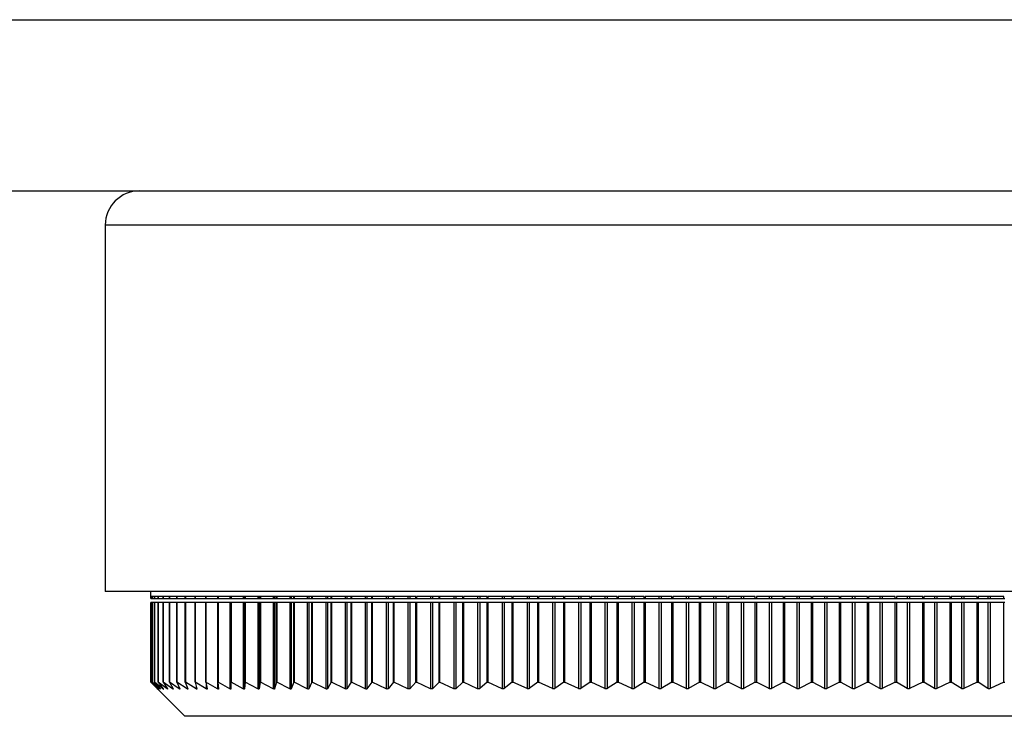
# Model space of a CAD drawing. Header units: millimetres. Extents: x 404 to 1004, y 326 to 593.
# Tile 10 of 14: x 720 to 778, y 536 to 576. Entities that reach past the tile are written whole.
import ezdxf

# ---------------------------------------------------------------- set-up
doc = ezdxf.new("R2010")
doc.units = ezdxf.units.MM

msp = doc.modelspace()

# ---------------------------------------------------------------- linework, layer by layer
at = {"color": 7, "linetype": 'Continuous', "lineweight": 25}
for p, q in [((685.341, 576.396), (835.341, 576.396)), ((685.341, 566.396), (727.341, 566.396)), ((727.341, 566.396), (765.341, 566.396)), ((765.341, 566.396), (803.341, 566.396)), ((725.341, 564.396), (725.341, 542.996)), ((765.341, 542.996), (725.341, 542.996)), ((727.991, 542.996), (727.991, 542.696)), ((728.001, 542.696), (727.991, 542.696)), ((727.999, 542.696), (727.999, 542.574)), ((727.999, 542.574), (728.001, 542.574)), ((728.001, 542.574), (728.001, 542.696)), ((728.001, 542.574), (728.002, 542.574)), ((728.076, 542.696), (728.002, 542.696)), ((728.002, 542.696), (728.002, 542.574)), ((728.002, 542.574), (728.076, 542.574)), ((728.222, 542.696), (728.076, 542.696)), ((728.076, 542.696), (728.076, 542.574)), ((728.076, 542.574), (728.076, 542.696)), ((728.076, 542.574), (728.076, 542.574)), ((728.076, 542.574), (728.222, 542.574)), ((728.222, 542.574), (728.222, 542.696)), ((728.222, 542.574), (728.223, 542.574)), ((728.44, 542.696), (728.223, 542.696)), ((728.223, 542.696), (728.223, 542.574)), ((728.223, 542.574), (728.44, 542.574)), ((728.44, 542.574), (728.44, 542.696)), ((728.44, 542.574), (728.442, 542.574)), ((728.73, 542.696), (728.442, 542.696)), ((728.442, 542.696), (728.442, 542.574)), ((728.442, 542.574), (728.73, 542.574)), ((728.73, 542.574), (728.73, 542.696)), ((728.73, 542.574), (728.732, 542.574)), ((729.09, 542.696), (728.732, 542.696)), ((728.732, 542.696), (728.732, 542.574)), ((728.732, 542.574), (729.09, 542.574)), ((729.09, 542.574), (729.09, 542.696)), ((729.09, 542.574), (729.093, 542.574)), ((729.52, 542.696), (729.093, 542.696)), ((729.093, 542.696), (729.093, 542.574)), ((729.093, 542.574), (729.52, 542.574)), ((729.52, 542.574), (729.52, 542.696)), ((729.52, 542.574), (729.524, 542.574)), ((730.019, 542.696), (729.524, 542.696)), ((729.524, 542.696), (729.524, 542.574)), ((729.524, 542.574), (730.019, 542.574)), ((730.019, 542.574), (730.019, 542.696)), ((730.019, 542.574), (730.024, 542.574)), ((730.586, 542.696), (730.024, 542.696)), ((730.024, 542.696), (730.024, 542.574)), ((730.024, 542.574), (730.586, 542.574)), ((730.586, 542.574), (730.586, 542.696)), ((730.586, 542.574), (730.592, 542.574)), ((731.22, 542.696), (730.592, 542.696)), ((730.592, 542.696), (730.592, 542.574)), ((730.592, 542.574), (731.22, 542.574)), ((731.22, 542.574), (731.22, 542.696)), ((731.22, 542.574), (731.227, 542.574)), ((731.92, 542.696), (731.227, 542.696)), ((731.227, 542.696), (731.227, 542.574)), ((731.227, 542.574), (731.895, 542.574)), ((731.895, 542.696), (731.895, 542.574)), ((731.895, 542.574), (731.92, 542.574)), ((731.92, 542.574), (731.92, 542.696)), ((731.92, 542.574), (731.929, 542.574)), ((732.684, 542.696), (731.929, 542.696)), ((731.929, 542.696), (731.929, 542.574)), ((731.929, 542.574), (732.617, 542.574)), ((732.617, 542.696), (732.617, 542.574)), ((732.617, 542.574), (732.682, 542.574)), ((732.682, 542.696), (732.682, 542.574)), ((732.682, 542.574), (732.684, 542.574)), ((732.684, 542.574), (732.684, 542.696)), ((732.684, 542.574), (732.695, 542.574)), ((733.512, 542.696), (732.695, 542.696)), ((732.695, 542.696), (732.695, 542.574)), ((732.695, 542.574), (733.403, 542.574)), ((733.403, 542.696), (733.403, 542.574)), ((733.403, 542.574), (733.473, 542.574)), ((733.473, 542.696), (733.473, 542.574)), ((733.473, 542.574), (733.512, 542.574)), ((733.512, 542.574), (733.512, 542.696)), ((733.512, 542.574), (733.524, 542.574)), ((734.4, 542.696), (733.524, 542.696)), ((733.524, 542.696), (733.524, 542.574)), ((733.524, 542.574), (734.25, 542.574)), ((734.25, 542.696), (734.25, 542.574)), ((734.25, 542.574), (734.326, 542.574)), ((734.326, 542.696), (734.326, 542.574)), ((734.326, 542.574), (734.4, 542.574)), ((734.4, 542.574), (734.4, 542.696)), ((734.4, 542.574), (734.414, 542.574)), ((735.349, 542.696), (734.414, 542.696)), ((734.414, 542.696), (734.414, 542.574)), ((734.414, 542.574), (735.158, 542.574)), ((735.158, 542.696), (735.158, 542.574)), ((735.158, 542.574), (735.238, 542.574)), ((735.238, 542.696), (735.238, 542.574)), ((735.238, 542.574), (735.349, 542.574)), ((735.349, 542.574), (735.349, 542.696)), ((735.349, 542.574), (735.365, 542.574)), ((736.355, 542.696), (735.365, 542.696)), ((735.365, 542.696), (735.365, 542.574)), ((735.365, 542.574), (736.123, 542.574)), ((736.123, 542.696), (736.123, 542.574)), ((736.123, 542.574), (736.209, 542.574)), ((736.209, 542.696), (736.209, 542.574)), ((736.209, 542.574), (736.355, 542.574)), ((736.355, 542.574), (736.355, 542.696)), ((736.355, 542.574), (736.373, 542.574)), ((737.417, 542.696), (736.373, 542.696)), ((736.373, 542.696), (736.373, 542.574)), ((736.373, 542.574), (737.146, 542.574)), ((737.146, 542.696), (737.146, 542.574)), ((737.146, 542.574), (737.236, 542.574)), ((737.236, 542.696), (737.236, 542.574)), ((737.236, 542.574), (737.417, 542.574)), ((737.417, 542.574), (737.417, 542.696)), ((737.417, 542.574), (737.437, 542.574)), ((738.533, 542.696), (737.437, 542.696)), ((737.437, 542.696), (737.437, 542.574)), ((737.437, 542.574), (738.222, 542.574)), ((738.222, 542.696), (738.222, 542.574)), ((738.222, 542.574), (738.317, 542.574)), ((738.317, 542.696), (738.317, 542.574)), ((738.317, 542.574), (738.533, 542.574)), ((738.533, 542.574), (738.533, 542.696)), ((738.533, 542.574), (738.556, 542.574)), ((739.701, 542.696), (738.556, 542.696)), ((738.556, 542.696), (738.556, 542.574)), ((738.556, 542.574), (739.351, 542.574)), ((739.351, 542.696), (739.351, 542.574)), ((739.351, 542.574), (739.451, 542.574)), ((739.451, 542.696), (739.451, 542.574)), ((739.451, 542.574), (739.701, 542.574)), ((739.701, 542.574), (739.701, 542.696)), ((739.701, 542.574), (739.726, 542.574)), ((740.918, 542.696), (739.726, 542.696)), ((739.726, 542.696), (739.726, 542.574)), ((739.726, 542.574), (740.53, 542.574)), ((740.53, 542.696), (740.53, 542.574)), ((740.53, 542.574), (740.634, 542.574)), ((740.634, 542.696), (740.634, 542.574)), ((740.634, 542.574), (740.918, 542.574)), ((740.918, 542.574), (740.918, 542.696)), ((740.918, 542.574), (740.945, 542.574)), ((742.182, 542.696), (740.945, 542.696)), ((740.945, 542.696), (740.945, 542.574)), ((740.945, 542.574), (741.757, 542.574)), ((741.757, 542.696), (741.757, 542.574)), ((741.757, 542.574), (741.865, 542.574)), ((741.865, 542.696), (741.865, 542.574)), ((741.865, 542.574), (742.182, 542.574)), ((742.182, 542.574), (742.182, 542.696)), ((742.182, 542.574), (742.212, 542.574)), ((743.491, 542.696), (742.212, 542.696)), ((742.212, 542.696), (742.212, 542.574)), ((742.212, 542.574), (743.03, 542.574)), ((743.03, 542.696), (743.03, 542.574)), ((743.03, 542.574), (743.142, 542.574)), ((743.142, 542.696), (743.142, 542.574)), ((743.142, 542.574), (743.491, 542.574)), ((743.491, 542.574), (743.491, 542.696)), ((743.491, 542.574), (743.523, 542.574)), ((744.842, 542.696), (743.523, 542.696)), ((743.523, 542.696), (743.523, 542.574)), ((743.523, 542.574), (744.346, 542.574)), ((744.346, 542.696), (744.346, 542.574)), ((744.346, 542.574), (744.461, 542.574)), ((744.461, 542.696), (744.461, 542.574)), ((744.461, 542.574), (744.842, 542.574)), ((744.842, 542.574), (744.842, 542.696)), ((744.842, 542.574), (744.876, 542.574)), ((746.232, 542.696), (744.876, 542.696)), ((744.876, 542.696), (744.876, 542.574)), ((744.876, 542.574), (745.702, 542.574)), ((745.702, 542.696), (745.702, 542.574)), ((745.702, 542.574), (745.82, 542.574)), ((745.82, 542.696), (745.82, 542.574)), ((745.82, 542.574), (746.232, 542.574)), ((746.232, 542.574), (746.232, 542.696)), ((746.232, 542.574), (746.269, 542.574)), ((747.659, 542.696), (746.269, 542.696)), ((746.269, 542.696), (746.269, 542.574)), ((746.269, 542.574), (747.096, 542.574)), ((747.096, 542.696), (747.096, 542.574)), ((747.096, 542.574), (747.218, 542.574)), ((747.218, 542.696), (747.218, 542.574)), ((747.218, 542.574), (747.659, 542.574)), ((747.659, 542.574), (747.659, 542.696)), ((747.659, 542.574), (747.699, 542.574)), ((749.12, 542.696), (747.699, 542.696)), ((747.699, 542.696), (747.699, 542.574)), ((747.699, 542.574), (748.525, 542.574)), ((748.525, 542.696), (748.525, 542.574)), ((748.525, 542.574), (748.65, 542.574)), ((748.65, 542.696), (748.65, 542.574)), ((748.65, 542.574), (749.12, 542.574)), ((749.12, 542.574), (749.12, 542.696)), ((749.12, 542.574), (749.163, 542.574)), ((750.613, 542.696), (749.163, 542.696)), ((749.163, 542.696), (749.163, 542.574)), ((749.163, 542.574), (749.987, 542.574)), ((749.987, 542.696), (749.987, 542.574)), ((749.987, 542.574), (750.115, 542.574)), ((750.115, 542.696), (750.115, 542.574)), ((750.115, 542.574), (750.613, 542.574)), ((750.613, 542.574), (750.613, 542.696)), ((750.613, 542.574), (750.658, 542.574)), ((752.134, 542.696), (750.658, 542.696)), ((750.658, 542.696), (750.658, 542.574)), ((750.658, 542.574), (751.479, 542.574)), ((751.479, 542.696), (751.479, 542.574)), ((751.479, 542.574), (751.609, 542.574)), ((751.609, 542.696), (751.609, 542.574)), ((751.609, 542.574), (752.134, 542.574)), ((752.134, 542.574), (752.134, 542.696)), ((752.134, 542.574), (752.182, 542.574)), ((753.68, 542.696), (752.182, 542.696)), ((752.182, 542.696), (752.182, 542.574)), ((752.182, 542.574), (752.997, 542.574)), ((752.997, 542.696), (752.997, 542.574)), ((752.997, 542.574), (753.129, 542.574)), ((753.129, 542.696), (753.129, 542.574)), ((753.129, 542.574), (753.68, 542.574)), ((753.68, 542.574), (753.68, 542.696)), ((753.68, 542.574), (753.731, 542.574)), ((755.249, 542.696), (753.731, 542.696)), ((753.731, 542.696), (753.731, 542.574)), ((753.731, 542.574), (754.539, 542.574)), ((754.539, 542.696), (754.539, 542.574)), ((754.539, 542.574), (754.673, 542.574)), ((754.673, 542.696), (754.673, 542.574)), ((754.673, 542.574), (755.249, 542.574)), ((755.249, 542.574), (755.249, 542.696)), ((755.249, 542.574), (755.302, 542.574)), ((756.837, 542.696), (755.302, 542.696)), ((755.302, 542.696), (755.302, 542.574)), ((755.302, 542.574), (756.102, 542.574)), ((756.102, 542.696), (756.102, 542.574)), ((756.102, 542.574), (756.238, 542.574)), ((756.238, 542.696), (756.238, 542.574)), ((756.238, 542.574), (756.837, 542.574)), ((756.837, 542.574), (756.837, 542.696)), ((756.837, 542.574), (756.893, 542.574)), ((758.442, 542.696), (756.893, 542.696)), ((756.893, 542.696), (756.893, 542.574)), ((756.893, 542.574), (757.683, 542.574)), ((757.683, 542.696), (757.683, 542.574)), ((757.683, 542.574), (757.82, 542.574)), ((757.82, 542.696), (757.82, 542.574)), ((757.82, 542.574), (758.442, 542.574)), ((758.442, 542.574), (758.442, 542.696)), ((758.442, 542.574), (758.5, 542.574)), ((760.06, 542.696), (758.5, 542.696)), ((758.5, 542.696), (758.5, 542.574)), ((758.5, 542.574), (759.279, 542.574)), ((759.279, 542.696), (759.279, 542.574)), ((759.279, 542.574), (759.417, 542.574)), ((759.417, 542.696), (759.417, 542.574)), ((759.417, 542.574), (760.06, 542.574)), ((760.06, 542.574), (760.06, 542.696)), ((760.06, 542.574), (760.12, 542.574)), ((761.688, 542.696), (760.12, 542.696)), ((760.12, 542.696), (760.12, 542.574)), ((760.12, 542.574), (760.886, 542.574)), ((760.886, 542.696), (760.886, 542.574)), ((760.886, 542.574), (761.025, 542.574)), ((761.025, 542.696), (761.025, 542.574)), ((761.025, 542.574), (761.688, 542.574)), ((761.688, 542.574), (761.688, 542.696)), ((761.688, 542.574), (761.75, 542.574)), ((763.323, 542.696), (761.75, 542.696)), ((761.75, 542.696), (761.75, 542.574)), ((761.75, 542.574), (762.502, 542.574)), ((762.502, 542.696), (762.502, 542.574)), ((762.502, 542.574), (762.642, 542.574)), ((762.642, 542.696), (762.642, 542.574)), ((762.642, 542.574), (763.323, 542.574)), ((763.323, 542.574), (763.323, 542.696)), ((763.323, 542.574), (763.387, 542.574)), ((764.962, 542.696), (763.387, 542.696)), ((763.387, 542.696), (763.387, 542.574)), ((763.387, 542.574), (764.124, 542.574)), ((764.124, 542.696), (764.124, 542.574)), ((764.124, 542.574), (764.264, 542.574)), ((764.264, 542.696), (764.264, 542.574)), ((764.264, 542.574), (764.962, 542.574)), ((764.962, 542.574), (764.962, 542.696)), ((764.962, 542.574), (765.028, 542.574)), ((766.602, 542.696), (765.028, 542.696)), ((765.028, 542.696), (765.028, 542.574)), ((765.028, 542.574), (765.748, 542.574)), ((805.341, 542.996), (765.341, 542.996)), ((765.748, 542.696), (765.748, 542.574)), ((765.748, 542.574), (765.888, 542.574)), ((765.888, 542.696), (765.888, 542.574)), ((765.888, 542.574), (766.602, 542.574)), ((766.602, 542.574), (766.602, 542.696)), ((766.602, 542.574), (766.669, 542.574)), ((768.239, 542.696), (766.669, 542.696)), ((766.669, 542.696), (766.669, 542.574)), ((766.669, 542.574), (767.371, 542.574)), ((767.371, 542.696), (767.371, 542.574)), ((767.371, 542.574), (767.511, 542.574)), ((767.511, 542.696), (767.511, 542.574)), ((767.511, 542.574), (768.239, 542.574)), ((768.239, 542.574), (768.239, 542.696)), ((768.239, 542.574), (768.308, 542.574)), ((769.871, 542.696), (768.308, 542.696)), ((768.308, 542.696), (768.308, 542.574)), ((768.308, 542.574), (768.99, 542.574)), ((768.99, 542.696), (768.99, 542.574)), ((768.99, 542.574), (769.13, 542.574)), ((769.13, 542.696), (769.13, 542.574)), ((769.13, 542.574), (769.871, 542.574)), ((769.871, 542.574), (769.871, 542.696)), ((769.871, 542.574), (769.941, 542.574)), ((771.494, 542.696), (769.941, 542.696)), ((769.941, 542.696), (769.941, 542.574)), ((769.941, 542.574), (770.602, 542.574)), ((770.602, 542.696), (770.602, 542.574)), ((770.602, 542.574), (770.741, 542.574)), ((770.741, 542.696), (770.741, 542.574)), ((770.741, 542.574), (771.494, 542.574)), ((771.494, 542.574), (771.494, 542.696)), ((771.494, 542.574), (771.565, 542.574)), ((773.105, 542.696), (771.565, 542.696)), ((771.565, 542.696), (771.565, 542.574)), ((771.565, 542.574), (772.204, 542.574)), ((772.204, 542.696), (772.204, 542.574)), ((772.204, 542.574), (772.342, 542.574)), ((772.342, 542.696), (772.342, 542.574)), ((772.342, 542.574), (773.105, 542.574)), ((773.105, 542.574), (773.105, 542.696)), ((773.105, 542.574), (773.177, 542.574)), ((774.701, 542.696), (773.177, 542.696)), ((773.177, 542.696), (773.177, 542.574)), ((773.177, 542.574), (773.793, 542.574)), ((773.793, 542.696), (773.793, 542.574)), ((773.793, 542.574), (773.93, 542.574)), ((773.93, 542.696), (773.93, 542.574)), ((773.93, 542.574), (774.701, 542.574)), ((774.701, 542.574), (774.701, 542.696)), ((774.701, 542.574), (774.774, 542.574)), ((776.279, 542.696), (774.774, 542.696)), ((774.774, 542.696), (774.774, 542.574)), ((774.774, 542.574), (775.366, 542.574)), ((775.366, 542.696), (775.366, 542.574)), ((775.366, 542.574), (775.501, 542.574)), ((775.501, 542.696), (775.501, 542.574)), ((775.501, 542.574), (776.279, 542.574)), ((776.279, 542.574), (776.279, 542.696)), ((776.279, 542.574), (776.352, 542.574)), ((777.836, 542.696), (776.352, 542.696)), ((776.352, 542.696), (776.352, 542.574)), ((776.352, 542.574), (776.919, 542.574)), ((776.919, 542.696), (776.919, 542.574)), ((776.919, 542.574), (777.052, 542.574)), ((777.052, 542.696), (777.052, 542.574)), ((777.052, 542.574), (777.836, 542.574)), ((777.836, 542.574), (777.836, 542.696)), ((777.836, 542.574), (777.91, 542.574)), ((727.999, 542.342), (727.999, 537.696)), ((728.001, 542.342), (727.999, 542.342)), ((728.001, 537.696), (728.001, 542.342)), ((728.002, 542.342), (728.001, 542.342)), ((728.002, 542.342), (728.002, 537.696)), ((728.076, 542.342), (728.002, 542.342)), ((728.076, 542.342), (728.076, 537.696)), ((728.222, 542.342), (728.076, 542.342)), ((728.076, 537.696), (728.076, 542.342)), ((728.076, 542.342), (728.076, 542.342)), ((728.222, 537.696), (728.222, 542.342)), ((728.223, 542.342), (728.222, 542.342)), ((728.223, 542.342), (728.223, 537.696)), ((728.44, 542.342), (728.223, 542.342)), ((728.44, 537.696), (728.44, 542.342)), ((728.442, 542.342), (728.44, 542.342)), ((728.442, 542.342), (728.442, 537.696)), ((728.73, 542.342), (728.442, 542.342)), ((728.73, 537.696), (728.73, 542.342)), ((728.732, 542.342), (728.73, 542.342)), ((728.732, 542.342), (728.732, 537.696)), ((729.09, 542.342), (728.732, 542.342)), ((729.09, 537.696), (729.09, 542.342)), ((729.093, 542.342), (729.09, 542.342)), ((729.093, 542.342), (729.093, 537.696)), ((729.52, 542.342), (729.093, 542.342)), ((729.52, 537.696), (729.52, 542.342)), ((729.524, 542.342), (729.52, 542.342)), ((729.524, 542.342), (729.524, 537.696)), ((730.019, 542.342), (729.524, 542.342)), ((730.019, 537.696), (730.019, 542.342)), ((730.024, 542.342), (730.019, 542.342)), ((730.024, 542.342), (730.024, 537.696)), ((730.586, 542.342), (730.024, 542.342)), ((730.586, 537.696), (730.586, 542.342)), ((730.592, 542.342), (730.586, 542.342)), ((730.592, 542.342), (730.592, 537.696)), ((731.22, 542.342), (730.592, 542.342)), ((731.22, 537.696), (731.22, 542.342)), ((731.227, 542.342), (731.22, 542.342)), ((731.227, 542.342), (731.227, 537.696)), ((731.895, 542.342), (731.227, 542.342)), ((731.895, 542.342), (731.895, 537.303)), ((731.92, 542.342), (731.895, 542.342)), ((731.92, 537.696), (731.92, 542.342)), ((731.929, 542.342), (731.92, 542.342)), ((731.929, 542.342), (731.929, 537.696)), ((732.617, 542.342), (731.929, 542.342)), ((732.617, 542.342), (732.617, 537.303)), ((732.682, 542.342), (732.617, 542.342)), ((732.682, 542.342), (732.682, 537.304)), ((732.684, 542.342), (732.682, 542.342)), ((732.684, 537.696), (732.684, 542.342)), ((732.695, 542.342), (732.684, 542.342)), ((732.695, 542.342), (732.695, 537.696)), ((733.403, 542.342), (732.695, 542.342)), ((733.403, 542.342), (733.403, 537.304)), ((733.473, 542.342), (733.403, 542.342)), ((733.473, 542.342), (733.473, 537.305)), ((733.512, 542.342), (733.473, 542.342)), ((733.512, 537.696), (733.512, 542.342)), ((733.524, 542.342), (733.512, 542.342)), ((733.524, 542.342), (733.524, 537.696)), ((734.25, 542.342), (733.524, 542.342)), ((734.25, 542.342), (734.25, 537.304)), ((734.326, 542.342), (734.25, 542.342)), ((734.326, 542.342), (734.326, 537.305)), ((734.4, 542.342), (734.326, 542.342)), ((734.4, 537.696), (734.4, 542.342)), ((734.414, 542.342), (734.4, 542.342)), ((734.414, 542.342), (734.414, 537.696)), ((735.158, 542.342), (734.414, 542.342)), ((735.158, 542.342), (735.158, 537.305)), ((735.238, 542.342), (735.158, 542.342)), ((735.238, 542.342), (735.238, 537.305)), ((735.349, 542.342), (735.238, 542.342)), ((735.349, 537.696), (735.349, 542.342)), ((735.365, 542.342), (735.349, 542.342)), ((735.365, 542.342), (735.365, 537.696)), ((736.123, 542.342), (735.365, 542.342)), ((736.123, 542.342), (736.123, 537.305)), ((736.209, 542.342), (736.123, 542.342)), ((736.209, 542.342), (736.209, 537.306)), ((736.355, 542.342), (736.209, 542.342)), ((736.355, 537.696), (736.355, 542.342)), ((736.373, 542.342), (736.355, 542.342)), ((736.373, 542.342), (736.373, 537.696)), ((737.146, 542.342), (736.373, 542.342)), ((737.146, 542.342), (737.146, 537.306)), ((737.236, 542.342), (737.146, 542.342)), ((737.236, 542.342), (737.236, 537.306)), ((737.417, 542.342), (737.236, 542.342)), ((737.417, 537.696), (737.417, 542.342)), ((737.437, 542.342), (737.417, 542.342)), ((737.437, 542.342), (737.437, 537.696)), ((738.222, 542.342), (737.437, 542.342)), ((738.222, 542.342), (738.222, 537.306)), ((738.317, 542.342), (738.222, 542.342)), ((738.317, 542.342), (738.317, 537.307)), ((738.533, 542.342), (738.317, 542.342)), ((738.533, 537.696), (738.533, 542.342)), ((738.556, 542.342), (738.533, 542.342)), ((738.556, 542.342), (738.556, 537.696)), ((739.351, 542.342), (738.556, 542.342)), ((739.351, 542.342), (739.351, 537.307)), ((739.451, 542.342), (739.351, 542.342)), ((739.451, 542.342), (739.451, 537.307)), ((739.701, 542.342), (739.451, 542.342)), ((739.701, 537.696), (739.701, 542.342)), ((739.726, 542.342), (739.701, 542.342)), ((739.726, 542.342), (739.726, 537.696)), ((740.53, 542.342), (739.726, 542.342)), ((740.53, 542.342), (740.53, 537.307)), ((740.634, 542.342), (740.53, 542.342)), ((740.634, 542.342), (740.634, 537.308)), ((740.918, 542.342), (740.634, 542.342)), ((740.918, 537.696), (740.918, 542.342)), ((740.945, 542.342), (740.918, 542.342)), ((740.945, 542.342), (740.945, 537.696)), ((741.757, 542.342), (740.945, 542.342)), ((741.757, 542.342), (741.757, 537.308)), ((741.865, 542.342), (741.757, 542.342)), ((741.865, 542.342), (741.865, 537.308)), ((742.182, 542.342), (741.865, 542.342)), ((742.182, 537.696), (742.182, 542.342)), ((742.212, 542.342), (742.182, 542.342)), ((742.212, 542.342), (742.212, 537.696)), ((743.03, 542.342), (742.212, 542.342)), ((743.03, 542.342), (743.03, 537.308)), ((743.142, 542.342), (743.03, 542.342)), ((743.142, 542.342), (743.142, 537.309)), ((743.491, 542.342), (743.142, 542.342)), ((743.491, 537.696), (743.491, 542.342)), ((743.523, 542.342), (743.491, 542.342)), ((743.523, 542.342), (743.523, 537.696)), ((744.346, 542.342), (743.523, 542.342)), ((744.346, 542.342), (744.346, 537.309)), ((744.461, 542.342), (744.346, 542.342)), ((744.461, 542.342), (744.461, 537.31)), ((744.842, 542.342), (744.461, 542.342)), ((744.842, 537.696), (744.842, 542.342)), ((744.876, 542.342), (744.842, 542.342)), ((744.876, 542.342), (744.876, 537.696)), ((745.702, 542.342), (744.876, 542.342)), ((745.702, 542.342), (745.702, 537.309)), ((745.82, 542.342), (745.702, 542.342)), ((745.82, 542.342), (745.82, 537.31)), ((746.232, 542.342), (745.82, 542.342)), ((746.232, 537.696), (746.232, 542.342)), ((746.269, 542.342), (746.232, 542.342)), ((746.269, 542.342), (746.269, 537.696)), ((747.096, 542.342), (746.269, 542.342)), ((747.096, 542.342), (747.096, 537.31)), ((747.218, 542.342), (747.096, 542.342)), ((747.218, 542.342), (747.218, 537.311)), ((747.659, 542.342), (747.218, 542.342)), ((747.659, 537.696), (747.659, 542.342)), ((747.699, 542.342), (747.659, 542.342)), ((747.699, 542.342), (747.699, 537.696)), ((748.525, 542.342), (747.699, 542.342)), ((748.525, 542.342), (748.525, 537.31)), ((748.65, 542.342), (748.525, 542.342)), ((748.65, 542.342), (748.65, 537.311)), ((749.12, 542.342), (748.65, 542.342)), ((749.12, 537.696), (749.12, 542.342)), ((749.163, 542.342), (749.12, 542.342)), ((749.163, 542.342), (749.163, 537.696)), ((749.987, 542.342), (749.163, 542.342)), ((749.987, 542.342), (749.987, 537.311)), ((750.115, 542.342), (749.987, 542.342)), ((750.115, 542.342), (750.115, 537.312)), ((750.613, 542.342), (750.115, 542.342)), ((750.613, 537.696), (750.613, 542.342)), ((750.658, 542.342), (750.613, 542.342)), ((750.658, 542.342), (750.658, 537.696)), ((751.479, 542.342), (750.658, 542.342)), ((751.479, 542.342), (751.479, 537.312)), ((751.609, 542.342), (751.479, 542.342)), ((751.609, 542.342), (751.609, 537.312)), ((752.134, 542.342), (751.609, 542.342)), ((752.134, 537.696), (752.134, 542.342)), ((752.182, 542.342), (752.134, 542.342)), ((752.182, 542.342), (752.182, 537.696)), ((752.997, 542.342), (752.182, 542.342)), ((752.997, 542.342), (752.997, 537.312)), ((753.129, 542.342), (752.997, 542.342)), ((753.129, 542.342), (753.129, 537.313)), ((753.68, 542.342), (753.129, 542.342)), ((753.68, 537.696), (753.68, 542.342)), ((753.731, 542.342), (753.68, 542.342)), ((753.731, 542.342), (753.731, 537.696)), ((754.539, 542.342), (753.731, 542.342)), ((754.539, 542.342), (754.539, 537.313)), ((754.673, 542.342), (754.539, 542.342)), ((754.673, 542.342), (754.673, 537.313)), ((755.249, 542.342), (754.673, 542.342)), ((755.249, 537.696), (755.249, 542.342)), ((755.302, 542.342), (755.249, 542.342)), ((755.302, 542.342), (755.302, 537.696)), ((756.102, 542.342), (755.302, 542.342)), ((756.102, 542.342), (756.102, 537.313)), ((756.238, 542.342), (756.102, 542.342)), ((756.238, 542.342), (756.238, 537.314)), ((756.837, 542.342), (756.238, 542.342)), ((756.837, 537.696), (756.837, 542.342)), ((756.893, 542.342), (756.837, 542.342)), ((756.893, 542.342), (756.893, 537.696)), ((757.683, 542.342), (756.893, 542.342)), ((757.683, 542.342), (757.683, 537.314)), ((757.82, 542.342), (757.683, 542.342)), ((757.82, 542.342), (757.82, 537.314)), ((758.442, 542.342), (757.82, 542.342)), ((758.442, 537.696), (758.442, 542.342)), ((758.5, 542.342), (758.442, 542.342)), ((758.5, 542.342), (758.5, 537.696)), ((759.279, 542.342), (758.5, 542.342)), ((759.279, 542.342), (759.279, 537.314)), ((759.417, 542.342), (759.279, 542.342)), ((759.417, 542.342), (759.417, 537.315)), ((760.06, 542.342), (759.417, 542.342)), ((760.06, 537.696), (760.06, 542.342)), ((760.12, 542.342), (760.06, 542.342)), ((760.12, 542.342), (760.12, 537.696)), ((760.886, 542.342), (760.12, 542.342)), ((760.886, 542.342), (760.886, 537.315)), ((761.025, 542.342), (760.886, 542.342)), ((761.025, 542.342), (761.025, 537.315)), ((761.688, 542.342), (761.025, 542.342)), ((761.688, 537.696), (761.688, 542.342)), ((761.75, 542.342), (761.688, 542.342)), ((761.75, 542.342), (761.75, 537.696)), ((762.502, 542.342), (761.75, 542.342)), ((762.502, 542.342), (762.502, 537.315)), ((762.642, 542.342), (762.502, 542.342)), ((762.642, 542.342), (762.642, 537.316)), ((763.323, 542.342), (762.642, 542.342)), ((763.323, 537.696), (763.323, 542.342)), ((763.387, 542.342), (763.323, 542.342)), ((763.387, 542.342), (763.387, 537.696)), ((764.124, 542.342), (763.387, 542.342)), ((764.124, 542.342), (764.124, 537.316)), ((764.264, 542.342), (764.124, 542.342)), ((764.264, 542.342), (764.264, 537.316)), ((764.962, 542.342), (764.264, 542.342)), ((764.962, 537.696), (764.962, 542.342)), ((765.028, 542.342), (764.962, 542.342)), ((765.028, 542.342), (765.028, 537.696)), ((765.748, 542.342), (765.028, 542.342)), ((765.748, 542.342), (765.748, 537.316)), ((765.888, 542.342), (765.748, 542.342)), ((765.888, 542.342), (765.888, 537.317)), ((766.602, 542.342), (765.888, 542.342)), ((766.602, 537.696), (766.602, 542.342)), ((766.669, 542.342), (766.602, 542.342)), ((766.669, 542.342), (766.669, 537.696)), ((767.371, 542.342), (766.669, 542.342)), ((767.371, 542.342), (767.371, 537.316)), ((767.511, 542.342), (767.371, 542.342)), ((767.511, 542.342), (767.511, 537.317)), ((768.239, 542.342), (767.511, 542.342)), ((768.239, 537.696), (768.239, 542.342)), ((768.308, 542.342), (768.239, 542.342)), ((768.308, 542.342), (768.308, 537.696)), ((768.99, 542.342), (768.308, 542.342)), ((768.99, 542.342), (768.99, 537.317)), ((769.13, 542.342), (768.99, 542.342)), ((769.13, 542.342), (769.13, 537.318)), ((769.871, 542.342), (769.13, 542.342)), ((769.871, 537.696), (769.871, 542.342)), ((769.941, 542.342), (769.871, 542.342)), ((769.941, 542.342), (769.941, 537.696)), ((770.602, 542.342), (769.941, 542.342)), ((770.602, 542.342), (770.602, 537.317)), ((770.741, 542.342), (770.602, 542.342)), ((770.741, 542.342), (770.741, 537.318)), ((771.494, 542.342), (770.741, 542.342)), ((771.494, 537.696), (771.494, 542.342)), ((771.565, 542.342), (771.494, 542.342)), ((771.565, 542.342), (771.565, 537.696)), ((772.204, 542.342), (771.565, 542.342)), ((772.204, 542.342), (772.204, 537.318)), ((772.342, 542.342), (772.204, 542.342)), ((772.342, 542.342), (772.342, 537.318)), ((773.105, 542.342), (772.342, 542.342)), ((773.105, 537.696), (773.105, 542.342)), ((773.177, 542.342), (773.105, 542.342)), ((773.177, 542.342), (773.177, 537.696)), ((773.793, 542.342), (773.177, 542.342)), ((773.793, 542.342), (773.793, 537.318)), ((773.93, 542.342), (773.793, 542.342)), ((773.93, 542.342), (773.93, 537.319)), ((774.701, 542.342), (773.93, 542.342)), ((774.701, 537.696), (774.701, 542.342)), ((774.774, 542.342), (774.701, 542.342)), ((774.774, 542.342), (774.774, 537.696)), ((775.366, 542.342), (774.774, 542.342)), ((775.366, 542.342), (775.366, 537.319)), ((775.501, 542.342), (775.366, 542.342)), ((775.501, 542.342), (775.501, 537.319)), ((776.279, 542.342), (775.501, 542.342)), ((776.279, 537.696), (776.279, 542.342)), ((776.352, 542.342), (776.279, 542.342)), ((776.352, 542.342), (776.352, 537.696)), ((776.919, 542.342), (776.352, 542.342)), ((776.919, 542.342), (776.919, 537.319)), ((777.052, 542.342), (776.919, 542.342)), ((777.052, 542.342), (777.052, 537.319)), ((777.836, 542.342), (777.052, 542.342)), ((777.836, 537.696), (777.836, 542.342)), ((777.91, 542.342), (777.836, 542.342)), ((728.388, 537.299), (727.999, 537.696)), ((728.001, 537.696), (728.387, 537.3)), ((728.001, 537.696), (728.002, 537.696)), ((728.423, 537.3), (728.002, 537.696)), ((728.076, 537.696), (728.429, 537.3)), ((728.076, 537.696), (728.076, 537.696)), ((728.529, 537.3), (728.076, 537.696)), ((728.222, 537.696), (728.541, 537.301)), ((728.222, 537.696), (728.223, 537.696)), ((728.707, 537.3), (728.223, 537.696)), ((728.44, 537.696), (728.725, 537.301)), ((728.44, 537.696), (728.442, 537.696)), ((728.955, 537.301), (728.442, 537.696)), ((728.73, 537.696), (728.98, 537.301)), ((728.73, 537.696), (728.732, 537.696)), ((729.274, 537.301), (728.732, 537.696)), ((729.09, 537.696), (729.304, 537.302)), ((729.09, 537.696), (729.093, 537.696)), ((729.662, 537.301), (729.093, 537.696)), ((729.52, 537.696), (729.698, 537.302)), ((729.52, 537.696), (729.524, 537.696)), ((730.119, 537.302), (729.524, 537.696)), ((730.019, 537.696), (730.161, 537.302)), ((730.019, 537.696), (730.024, 537.696)), ((730.645, 537.302), (730.024, 537.696)), ((730.586, 537.696), (730.692, 537.303)), ((730.586, 537.696), (730.592, 537.696)), ((731.237, 537.303), (730.592, 537.696)), ((731.22, 537.696), (731.29, 537.303)), ((731.22, 537.696), (731.227, 537.696)), ((731.895, 537.303), (731.227, 537.696)), ((731.92, 537.696), (731.954, 537.304)), ((731.92, 537.696), (731.929, 537.696)), ((732.617, 537.303), (731.929, 537.696)), ((732.684, 537.696), (732.682, 537.304)), ((732.684, 537.696), (732.695, 537.696)), ((733.403, 537.304), (732.695, 537.696)), ((733.512, 537.696), (733.473, 537.305)), ((733.512, 537.696), (733.524, 537.696)), ((734.25, 537.304), (733.524, 537.696)), ((734.4, 537.696), (734.326, 537.305)), ((734.4, 537.696), (734.414, 537.696)), ((735.158, 537.305), (734.414, 537.696)), ((735.349, 537.696), (735.238, 537.305)), ((735.349, 537.696), (735.365, 537.696)), ((736.123, 537.305), (735.365, 537.696)), ((736.355, 537.696), (736.209, 537.306)), ((736.355, 537.696), (736.373, 537.696)), ((737.146, 537.306), (736.373, 537.696)), ((737.417, 537.696), (737.236, 537.306)), ((737.417, 537.696), (737.437, 537.696)), ((738.222, 537.306), (737.437, 537.696)), ((738.533, 537.696), (738.317, 537.307)), ((738.533, 537.696), (738.556, 537.696)), ((739.351, 537.307), (738.556, 537.696)), ((739.701, 537.696), (739.451, 537.307)), ((739.701, 537.696), (739.726, 537.696)), ((740.53, 537.307), (739.726, 537.696)), ((740.918, 537.696), (740.634, 537.308)), ((740.918, 537.696), (740.945, 537.696)), ((741.757, 537.308), (740.945, 537.696)), ((742.182, 537.696), (741.865, 537.308)), ((742.182, 537.696), (742.212, 537.696)), ((743.03, 537.308), (742.212, 537.696)), ((743.491, 537.696), (743.142, 537.309)), ((743.491, 537.696), (743.523, 537.696)), ((744.346, 537.309), (743.523, 537.696)), ((744.842, 537.696), (744.461, 537.31)), ((744.842, 537.696), (744.876, 537.696)), ((745.702, 537.309), (744.876, 537.696)), ((746.232, 537.696), (745.82, 537.31)), ((746.232, 537.696), (746.269, 537.696)), ((747.096, 537.31), (746.269, 537.696)), ((747.659, 537.696), (747.218, 537.311)), ((747.659, 537.696), (747.699, 537.696)), ((748.525, 537.31), (747.699, 537.696)), ((749.12, 537.696), (748.65, 537.311)), ((749.12, 537.696), (749.163, 537.696)), ((749.987, 537.311), (749.163, 537.696)), ((750.613, 537.696), (750.115, 537.312)), ((750.613, 537.696), (750.658, 537.696)), ((751.479, 537.312), (750.658, 537.696)), ((752.134, 537.696), (751.609, 537.312)), ((752.134, 537.696), (752.182, 537.696)), ((752.997, 537.312), (752.182, 537.696)), ((753.68, 537.696), (753.129, 537.313)), ((753.68, 537.696), (753.731, 537.696)), ((754.539, 537.313), (753.731, 537.696)), ((755.249, 537.696), (754.673, 537.313)), ((755.249, 537.696), (755.302, 537.696)), ((756.102, 537.313), (755.302, 537.696)), ((756.837, 537.696), (756.238, 537.314)), ((756.837, 537.696), (756.893, 537.696)), ((757.683, 537.314), (756.893, 537.696)), ((758.442, 537.696), (757.82, 537.314)), ((758.442, 537.696), (758.5, 537.696)), ((759.279, 537.314), (758.5, 537.696)), ((760.06, 537.696), (759.417, 537.315)), ((760.06, 537.696), (760.12, 537.696)), ((760.886, 537.315), (760.12, 537.696)), ((761.688, 537.696), (761.025, 537.315)), ((761.688, 537.696), (761.75, 537.696)), ((762.502, 537.315), (761.75, 537.696)), ((763.323, 537.696), (762.642, 537.316)), ((763.323, 537.696), (763.387, 537.696)), ((764.124, 537.316), (763.387, 537.696)), ((764.962, 537.696), (764.264, 537.316)), ((764.962, 537.696), (765.028, 537.696)), ((765.748, 537.316), (765.028, 537.696)), ((766.602, 537.696), (765.888, 537.317)), ((766.602, 537.696), (766.669, 537.696)), ((767.371, 537.316), (766.669, 537.696)), ((768.239, 537.696), (767.511, 537.317)), ((768.239, 537.696), (768.308, 537.696)), ((768.99, 537.317), (768.308, 537.696)), ((769.871, 537.696), (769.13, 537.318)), ((769.871, 537.696), (769.941, 537.696)), ((770.602, 537.317), (769.941, 537.696)), ((771.494, 537.696), (770.741, 537.318)), ((771.494, 537.696), (771.565, 537.696)), ((772.204, 537.318), (771.565, 537.696)), ((773.105, 537.696), (772.342, 537.318)), ((773.105, 537.696), (773.177, 537.696)), ((773.793, 537.318), (773.177, 537.696)), ((774.701, 537.696), (773.93, 537.319)), ((774.701, 537.696), (774.774, 537.696)), ((775.366, 537.319), (774.774, 537.696)), ((776.279, 537.696), (775.501, 537.319)), ((776.279, 537.696), (776.352, 537.696)), ((776.919, 537.319), (776.352, 537.696)), ((777.836, 537.696), (777.052, 537.319)), ((777.836, 537.696), (777.91, 537.696)), ((728.389, 537.298), (729.991, 535.696)), ((800.691, 535.696), (729.991, 535.696))]:
    msp.add_line(p, q, dxfattribs=at)
at = {"color": 8, "linetype": 'Continuous', "lineweight": 25}
for p, q in [((765.341, 564.396), (725.341, 564.396)), ((805.341, 564.396), (765.341, 564.396)), ((729.274, 537.357), (729.274, 537.301)), ((729.662, 537.382), (729.662, 537.301)), ((730.119, 537.418), (730.119, 537.302)), ((730.645, 537.479), (730.645, 537.302)), ((731.237, 537.603), (731.237, 537.303)), ((728.423, 537.307), (728.423, 537.3)), ((728.529, 537.315), (728.529, 537.3)), ((728.707, 537.326), (728.707, 537.3)), ((728.955, 537.339), (728.955, 537.301))]:
    msp.add_line(p, q, dxfattribs=at)
at = {"color": 7, "linetype": 'Continuous', "lineweight": 25}
msp.add_arc((727.341, 564.396), 2, 90, 180, dxfattribs=at)
for points, knots in [([(728.387, 537.3), (728.392, 537.295), (728.402, 537.285), (728.406, 537.281), (728.401, 537.286), (728.392, 537.295), (728.388, 537.299)], [0, 0, 0, 0, 0.264042, 0.530894, 0.777303, 1, 1, 1, 1]), ([(728.429, 537.3), (728.433, 537.295), (728.442, 537.285), (728.444, 537.281), (728.437, 537.287), (728.428, 537.295), (728.423, 537.3)], [0, 0, 0, 0, 0.26404, 0.530895, 0.777305, 1, 1, 1, 1]), ([(728.541, 537.301), (728.545, 537.296), (728.553, 537.286), (728.554, 537.282), (728.545, 537.287), (728.535, 537.296), (728.529, 537.3)], [0, 0, 0, 0, 0.264036, 0.530894, 0.777305, 1, 1, 1, 1]), ([(728.725, 537.301), (728.729, 537.296), (728.736, 537.286), (728.734, 537.282), (728.724, 537.287), (728.713, 537.296), (728.707, 537.3)], [0, 0, 0, 0, 0.264029, 0.53089, 0.777303, 1, 1, 1, 1]), ([(728.98, 537.301), (728.983, 537.296), (728.988, 537.286), (728.985, 537.282), (728.974, 537.288), (728.961, 537.296), (728.955, 537.301)], [0, 0, 0, 0, 0.264019, 0.530884, 0.777299, 1, 1, 1, 1]), ([(729.304, 537.302), (729.307, 537.297), (729.311, 537.287), (729.306, 537.283), (729.293, 537.288), (729.28, 537.297), (729.274, 537.301)], [0, 0, 0, 0, 0.264007, 0.530876, 0.777293, 1, 1, 1, 1]), ([(729.698, 537.302), (729.7, 537.297), (729.704, 537.287), (729.697, 537.283), (729.683, 537.288), (729.669, 537.297), (729.662, 537.301)], [0, 0, 0, 0, 0.263992, 0.530866, 0.777284, 1, 1, 1, 1]), ([(730.161, 537.302), (730.163, 537.297), (730.165, 537.287), (730.157, 537.283), (730.141, 537.289), (730.126, 537.298), (730.119, 537.302)], [0, 0, 0, 0, 0.263974, 0.530852, 0.777273, 1, 1, 1, 1]), ([(730.692, 537.303), (730.693, 537.298), (730.695, 537.288), (730.685, 537.284), (730.667, 537.289), (730.652, 537.298), (730.645, 537.302)], [0, 0, 0, 0, 0.263952, 0.530836, 0.777259, 1, 1, 1, 1]), ([(731.29, 537.303), (731.291, 537.298), (731.291, 537.288), (731.279, 537.284), (731.26, 537.289), (731.244, 537.298), (731.237, 537.303)], [0, 0, 0, 0, 0.263927, 0.530817, 0.777242, 1, 1, 1, 1]), ([(731.954, 537.304), (731.954, 537.299), (731.953, 537.289), (731.94, 537.285), (731.919, 537.29), (731.902, 537.299), (731.895, 537.303)], [0, 0, 0, 0, 0.263898, 0.530795, 0.777223, 1, 1, 1, 1]), ([(732.682, 537.304), (732.681, 537.299), (732.679, 537.289), (732.664, 537.285), (732.643, 537.29), (732.625, 537.299), (732.617, 537.303)], [0, 0, 0, 0, 0.263864, 0.530768, 0.7772, 1, 1, 1, 1]), ([(733.473, 537.305), (733.472, 537.299), (733.469, 537.289), (733.452, 537.286), (733.429, 537.291), (733.411, 537.3), (733.403, 537.304)], [0, 0, 0, 0, 0.263826, 0.530738, 0.777173, 1, 1, 1, 1]), ([(734.326, 537.305), (734.324, 537.3), (734.32, 537.29), (734.302, 537.286), (734.277, 537.291), (734.259, 537.3), (734.25, 537.304)], [0, 0, 0, 0, 0.263783, 0.530703, 0.777142, 1, 1, 1, 1]), ([(735.238, 537.305), (735.236, 537.3), (735.231, 537.29), (735.211, 537.286), (735.186, 537.292), (735.167, 537.301), (735.158, 537.305)], [0, 0, 0, 0, 0.263733, 0.530664, 0.777106, 1, 1, 1, 1]), ([(736.209, 537.306), (736.206, 537.301), (736.2, 537.291), (736.179, 537.287), (736.152, 537.292), (736.133, 537.301), (736.123, 537.305)], [0, 0, 0, 0, 0.263677, 0.530618, 0.777065, 1, 1, 1, 1]), ([(737.236, 537.306), (737.232, 537.301), (737.225, 537.291), (737.203, 537.287), (737.175, 537.293), (737.155, 537.302), (737.146, 537.306)], [0, 0, 0, 0, 0.263613, 0.530566, 0.777018, 1, 1, 1, 1]), ([(738.317, 537.307), (738.313, 537.302), (738.305, 537.292), (738.281, 537.288), (738.252, 537.293), (738.232, 537.302), (738.222, 537.306)], [0, 0, 0, 0, 0.26354, 0.530506, 0.776965, 1, 1, 1, 1]), ([(739.451, 537.307), (739.446, 537.302), (739.437, 537.292), (739.411, 537.288), (739.381, 537.294), (739.361, 537.303), (739.351, 537.307)], [0, 0, 0, 0, 0.2636319, 0.5305833, 0.777035, 1, 1, 1, 1]), ([(740.634, 537.308), (740.629, 537.303), (740.619, 537.293), (740.592, 537.289), (740.561, 537.294), (740.54, 537.303), (740.53, 537.307)], [0, 0, 0, 0, 0.263695, 0.530636, 0.777084, 1, 1, 1, 1]), ([(741.865, 537.308), (741.86, 537.303), (741.848, 537.293), (741.82, 537.289), (741.788, 537.295), (741.767, 537.304), (741.757, 537.308)], [0, 0, 0, 0, 0.263751, 0.530683, 0.777127, 1, 1, 1, 1]), ([(743.142, 537.309), (743.136, 537.304), (743.123, 537.294), (743.094, 537.29), (743.061, 537.295), (743.04, 537.304), (743.03, 537.308)], [0, 0, 0, 0, 0.2638002, 0.5307243, 0.7771642, 1, 1, 1, 1]), ([(744.461, 537.31), (744.454, 537.305), (744.441, 537.294), (744.411, 537.291), (744.377, 537.296), (744.356, 537.305), (744.346, 537.309)], [0, 0, 0, 0, 0.263844, 0.53076, 0.777197, 1, 1, 1, 1]), ([(745.82, 537.31), (745.814, 537.305), (745.8, 537.295), (745.768, 537.291), (745.734, 537.296), (745.712, 537.305), (745.702, 537.309)], [0, 0, 0, 0, 0.263882, 0.530792, 0.777226, 1, 1, 1, 1]), ([(747.218, 537.311), (747.21, 537.306), (747.196, 537.295), (747.163, 537.292), (747.128, 537.297), (747.106, 537.306), (747.096, 537.31)], [0, 0, 0, 0, 0.263915, 0.53082, 0.777252, 1, 1, 1, 1]), ([(748.65, 537.311), (748.642, 537.306), (748.627, 537.296), (748.593, 537.292), (748.558, 537.297), (748.536, 537.306), (748.525, 537.31)], [0, 0, 0, 0, 0.263945, 0.530844, 0.777274, 1, 1, 1, 1]), ([(750.115, 537.312), (750.106, 537.307), (750.09, 537.297), (750.055, 537.293), (750.02, 537.298), (749.998, 537.307), (749.987, 537.311)], [0, 0, 0, 0, 0.2639701, 0.5308652, 0.7772928, 1, 1, 1, 1]), ([(751.609, 537.312), (751.6, 537.307), (751.583, 537.297), (751.547, 537.293), (751.511, 537.298), (751.489, 537.307), (751.479, 537.312)], [0, 0, 0, 0, 0.263992, 0.530883, 0.777309, 1, 1, 1, 1]), ([(753.129, 537.313), (753.12, 537.308), (753.102, 537.298), (753.066, 537.294), (753.029, 537.299), (753.008, 537.308), (752.997, 537.312)], [0, 0, 0, 0, 0.264011, 0.530898, 0.777322, 1, 1, 1, 1]), ([(754.673, 537.313), (754.664, 537.308), (754.645, 537.298), (754.608, 537.294), (754.571, 537.299), (754.55, 537.308), (754.539, 537.313)], [0, 0, 0, 0, 0.2640262, 0.5309104, 0.7773333, 1, 1, 1, 1]), ([(756.238, 537.314), (756.228, 537.309), (756.209, 537.299), (756.171, 537.295), (756.134, 537.3), (756.113, 537.309), (756.102, 537.313)], [0, 0, 0, 0, 0.264039, 0.53092, 0.777342, 1, 1, 1, 1]), ([(757.82, 537.314), (757.81, 537.309), (757.79, 537.299), (757.752, 537.295), (757.715, 537.3), (757.693, 537.309), (757.683, 537.314)], [0, 0, 0, 0, 0.264049, 0.530928, 0.777348, 1, 1, 1, 1]), ([(759.417, 537.315), (759.407, 537.31), (759.386, 537.3), (759.347, 537.296), (759.31, 537.301), (759.289, 537.31), (759.279, 537.314)], [0, 0, 0, 0, 0.264056, 0.530933, 0.777352, 1, 1, 1, 1]), ([(761.025, 537.315), (761.015, 537.31), (760.993, 537.3), (760.954, 537.296), (760.917, 537.301), (760.896, 537.31), (760.886, 537.315)], [0, 0, 0, 0, 0.264061, 0.530935, 0.777354, 1, 1, 1, 1]), ([(762.642, 537.316), (762.631, 537.311), (762.609, 537.301), (762.57, 537.297), (762.533, 537.302), (762.512, 537.311), (762.502, 537.315)], [0, 0, 0, 0, 0.264063, 0.530936, 0.777354, 1, 1, 1, 1]), ([(764.264, 537.316), (764.253, 537.311), (764.23, 537.301), (764.191, 537.297), (764.154, 537.302), (764.134, 537.311), (764.124, 537.316)], [0, 0, 0, 0, 0.264062, 0.530934, 0.777352, 1, 1, 1, 1]), ([(765.888, 537.317), (765.877, 537.312), (765.854, 537.302), (765.814, 537.298), (765.777, 537.303), (765.757, 537.312), (765.748, 537.316)], [0, 0, 0, 0, 0.264059, 0.530931, 0.777348, 1, 1, 1, 1]), ([(767.511, 537.317), (767.499, 537.312), (767.476, 537.302), (767.436, 537.298), (767.4, 537.303), (767.38, 537.312), (767.371, 537.316)], [0, 0, 0, 0, 0.264054, 0.530925, 0.777342, 1, 1, 1, 1]), ([(769.13, 537.318), (769.118, 537.313), (769.094, 537.302), (769.054, 537.299), (769.018, 537.304), (768.999, 537.313), (768.99, 537.317)], [0, 0, 0, 0, 0.2640458, 0.5309166, 0.7773337, 1, 1, 1, 1]), ([(770.741, 537.318), (770.729, 537.313), (770.705, 537.303), (770.665, 537.299), (770.63, 537.304), (770.611, 537.313), (770.602, 537.317)], [0, 0, 0, 0, 0.264035, 0.530906, 0.777323, 1, 1, 1, 1]), ([(772.342, 537.318), (772.33, 537.313), (772.306, 537.303), (772.266, 537.299), (772.231, 537.305), (772.213, 537.314), (772.204, 537.318)], [0, 0, 0, 0, 0.264022, 0.530893, 0.777311, 1, 1, 1, 1]), ([(773.93, 537.319), (773.918, 537.314), (773.893, 537.304), (773.854, 537.3), (773.819, 537.305), (773.802, 537.314), (773.793, 537.318)], [0, 0, 0, 0, 0.264006, 0.530878, 0.777296, 1, 1, 1, 1]), ([(775.501, 537.319), (775.489, 537.314), (775.464, 537.304), (775.425, 537.3), (775.391, 537.305), (775.374, 537.314), (775.366, 537.319)], [0, 0, 0, 0, 0.263987, 0.530861, 0.777279, 1, 1, 1, 1]), ([(777.052, 537.319), (777.04, 537.314), (777.015, 537.304), (776.976, 537.3), (776.943, 537.306), (776.927, 537.315), (776.919, 537.319)], [0, 0, 0, 0, 0.263964, 0.53084, 0.777259, 1, 1, 1, 1])]:
    msp.add_open_spline(points, degree=3, knots=knots, dxfattribs=at)

doc.saveas('drawing.dxf')
